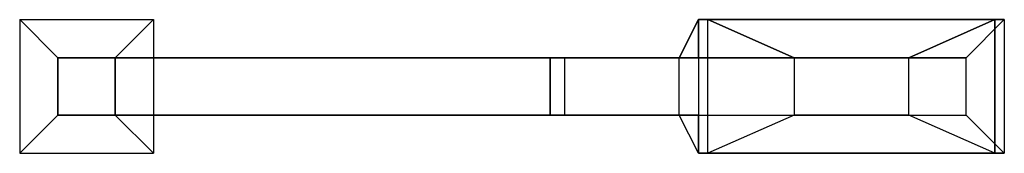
# Model space of a CAD drawing. Extents: x 54528.14 to 54536.42, y 4017.94 to 4020.62.
# Tile 1 of 2: x 54528.14 to 54530.76, y 4017.94 to 4018.3. Entities that reach past the tile are written whole.
import ezdxf

# ---------------------------------------------------------------- set-up
doc = ezdxf.new("R2010")
doc.units = 0
doc.header["$MEASUREMENT"] = 0
doc.layers.get('0').update_dxf_attribs({"linetype": 'CONTINUOUS'})

msp = doc.modelspace()

# ---------------------------------------------------------------- linework, layer by layer
at = {"color": 0, "linetype": 'ByBlock'}
for points in [[(54528.1431, 4018.2969), (54528.4987, 4018.2969), (54528.3971, 4018.1953, 0.762), (54528.2447, 4018.1953, 0.762)], [(54528.1431, 4017.9413), (54528.2447, 4018.0429, 0.762), (54528.2447, 4018.1953, 0.762), (54528.1431, 4018.2969)], [(54528.4987, 4017.9413), (54528.3971, 4018.0429, 0.762), (54528.3971, 4018.1953, 0.762), (54528.4987, 4018.2969)], [(54529.8957, 4018.1953, 9.017), (54529.9465, 4018.1953, 9.144), (54529.9465, 4018.2969, 9.017), (54529.8957, 4018.1953, 9.017)], [(54529.9465, 4018.2969, 9.017), (54529.9465, 4017.9413, 9.017), (54529.8957, 4018.0429, 9.017), (54529.8957, 4018.1953, 9.017)], [(54529.9465, 4018.2969, 9.017), (54530.7593, 4018.2969, 9.017), (54530.7339, 4018.2969, 8.9408), (54529.9719, 4018.2969, 8.9408)], [(54529.9719, 4017.9413, 8.9408), (54529.9719, 4018.2969, 8.9408), (54529.9465, 4018.2969, 9.017), (54529.9465, 4017.9413, 9.017)], [(54529.9465, 4018.2969, 9.017), (54529.9465, 4018.1953, 9.144), (54530.6577, 4018.1953, 9.144), (54530.7593, 4018.2969, 9.017)], [(54530.6577, 4018.0429, 9.144), (54530.6577, 4018.1953, 9.144), (54530.7593, 4018.2969, 9.017), (54530.7593, 4017.9413, 9.017)], [(54530.7593, 4018.2969, 9.017), (54530.7593, 4017.9413, 9.017), (54530.7339, 4017.9413, 8.9408), (54530.7339, 4018.2969, 8.9408)], [(54528.3971, 4018.1953, 0.762), (54528.2447, 4018.1953, 0.762), (54528.2447, 4018.1953, 8.1788), (54528.3971, 4018.1953, 8.128)], [(54528.2447, 4018.1953, 0.762), (54528.2447, 4018.0429, 0.762), (54528.2447, 4018.0429, 8.1788), (54528.2447, 4018.1953, 8.1788)], [(54528.2447, 4018.1953, 8.1788), (54529.5528, 4018.1953, 9.144), (54529.5909, 4018.1953, 9.017), (54528.3971, 4018.1953, 8.128)], [(54528.2447, 4018.0429, 8.1788), (54528.2447, 4018.1953, 8.1788), (54529.5528, 4018.1953, 9.144), (54529.5528, 4018.0429, 9.144)], [(54528.3971, 4018.0429, 0.762), (54528.3971, 4018.0429, 8.128), (54528.3971, 4018.1953, 8.128), (54528.3971, 4018.1953, 0.762)], [(54529.5909, 4018.1953, 9.017), (54529.5909, 4018.0429, 9.017), (54528.3971, 4018.0429, 8.128), (54528.3971, 4018.1953, 8.128)], [(54529.5909, 4018.1953, 9.017), (54529.5528, 4018.1953, 9.144), (54529.9465, 4018.1953, 9.144), (54529.8957, 4018.1953, 9.017)], [(54529.5528, 4018.0429, 9.144), (54529.5528, 4018.1953, 9.144), (54529.9465, 4018.1953, 9.144), (54529.9465, 4018.0429, 9.144)], [(54529.8957, 4018.0429, 9.017), (54529.8957, 4018.1953, 9.017), (54529.5909, 4018.1953, 9.017), (54529.5909, 4018.0429, 9.017)], [(54529.9465, 4018.1953, 9.144), (54529.9465, 4018.0429, 9.144), (54530.6577, 4018.0429, 9.144), (54530.6577, 4018.1953, 9.144)], [(54528.1431, 4017.9413), (54528.4987, 4017.9413), (54528.3971, 4018.0429, 0.762), (54528.2447, 4018.0429, 0.762)], [(54528.3971, 4018.0429, 0.762), (54528.2447, 4018.0429, 0.762), (54528.2447, 4018.0429, 8.1788), (54528.3971, 4018.0429, 8.128)], [(54528.2447, 4018.0429, 8.1788), (54529.5528, 4018.0429, 9.144), (54529.5909, 4018.0429, 9.017), (54528.3971, 4018.0429, 8.128)], [(54529.5909, 4018.0429, 9.017), (54529.5528, 4018.0429, 9.144), (54529.9465, 4018.0429, 9.144), (54529.8957, 4018.0429, 9.017)], [(54529.8957, 4018.0429, 9.017), (54529.9465, 4018.0429, 9.144), (54529.9465, 4017.9413, 9.017), (54529.8957, 4018.0429, 9.017)], [(54529.9465, 4017.9413, 9.017), (54529.9465, 4018.0429, 9.144), (54530.6577, 4018.0429, 9.144), (54530.7593, 4017.9413, 9.017)], [(54529.9465, 4017.9413, 9.017), (54530.7593, 4017.9413, 9.017), (54530.7339, 4017.9413, 8.9408), (54529.9719, 4017.9413, 8.9408)]]:
    msp.add_3dface(points, dxfattribs=at)
at = {"color": 255}
for points in [[(54529.9719, 4018.2969, 8.9408), (54530.7339, 4018.2969, 8.9408), (54530.5053, 4018.1953, 8.8392), (54530.2005, 4018.1953, 8.8392)], [(54530.2005, 4018.1953, 8.8392), (54530.2005, 4018.0429, 8.8392), (54529.9719, 4017.9413, 8.9408), (54529.9719, 4018.2969, 8.9408)], [(54530.7339, 4018.2969, 8.9408), (54530.7339, 4017.9413, 8.9408), (54530.5053, 4018.0429, 8.8392), (54530.5053, 4018.1953, 8.8392)], [(54530.5053, 4018.0429, 8.8392), (54530.5053, 4018.1953, 8.8392), (54530.2005, 4018.1953, 8.8392), (54530.2005, 4018.0429, 8.8392)], [(54529.9719, 4017.9413, 8.9408), (54530.7339, 4017.9413, 8.9408), (54530.5053, 4018.0429, 8.8392), (54530.2005, 4018.0429, 8.8392)]]:
    msp.add_3dface(points, dxfattribs=at)

doc.saveas('drawing.dxf')
